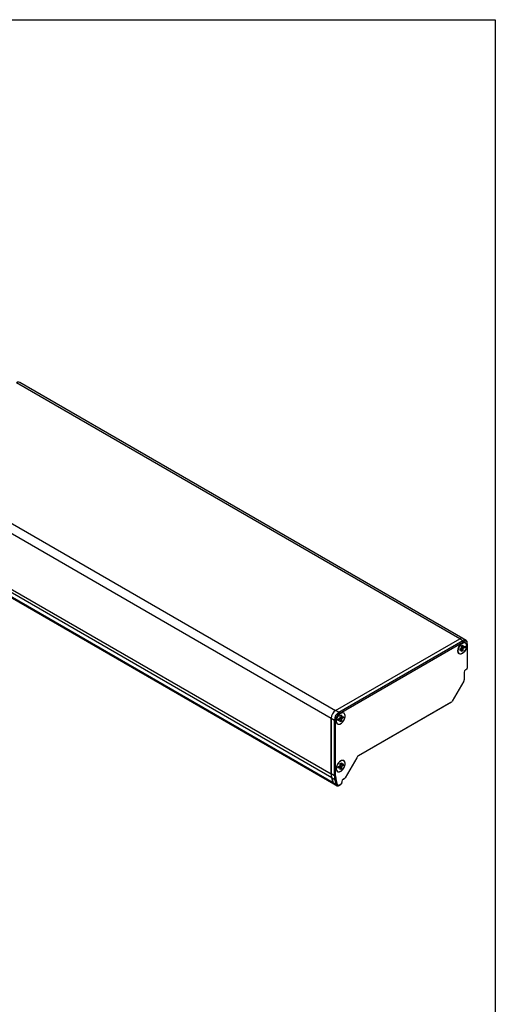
# Model space of a CAD drawing. Header units: millimetres. Extents: x 0 to 1118, y 0 to 864.
# Tile 7 of 7: x 941 to 1118, y 497 to 864. Entities that reach past the tile are written whole.
import ezdxf

# ---------------------------------------------------------------- set-up
doc = ezdxf.new("R2010")
doc.units = ezdxf.units.MM

msp = doc.modelspace()

# ---------------------------------------------------------------- linework, layer by layer
at = {"color": 7, "linetype": 'Continuous'}
for p, q in [((-0.00051, 863.60028), (1117.59949, 863.60028)), ((1117.59949, 863.60028), (1117.59949, 0.00028))]:
    msp.add_line(p, q, dxfattribs=at)
for p, q in [((1104.34473, 633.33393), (939.35314, 728.58155)), ((1105.5113, 633.44945), (940.51972, 728.69706)), ((893.1555, 701.91221), (1058.14708, 606.6646)), ((891.50559, 699.05448), (1056.49717, 603.80686)), ((891.50559, 678.31464), (1056.49717, 583.06703)), ((1056.67855, 581.67626), (891.68696, 676.92387)), ((1057.24461, 579.71521), (892.25302, 674.96282)), ((892.49294, 674.63052), (1057.48453, 579.3829)), ((1058.14708, 606.6646), (1104.34473, 633.33393)), ((1058.14722, 606.66452), (1104.34487, 633.33385)), ((1059.32573, 605.98418), (1105.52338, 632.65351)), ((1059.56144, 605.57593), (1105.75908, 632.24526)), ((1104.34487, 633.33385), (1105.52338, 632.65351)), ((1104.35093, 629.52009), (1105.05804, 629.9283)), ((1105.05804, 630.74484), (1105.52944, 631.01697)), ((1105.05804, 629.9283), (1105.05804, 630.74484)), ((1105.52944, 630.20043), (1105.05804, 630.47257)), ((1105.76514, 630.33641), (1105.05804, 629.92821)), ((1105.05804, 629.92821), (1105.05804, 629.38394)), ((1105.05804, 629.92821), (1105.52944, 629.65607)), ((1106.68995, 632.76903), (1105.51144, 633.44937)), ((1105.52338, 632.65351), (1105.75908, 632.24526)), ((1105.52944, 631.01697), (1105.52944, 630.20043)), ((1105.52944, 630.20043), (1106.23655, 630.60864)), ((1106.23655, 630.06428), (1105.52944, 629.65607)), ((1105.76514, 630.3365), (1105.76514, 630.33641)), ((1106.23655, 630.06428), (1105.76514, 630.33641)), ((1106.23655, 630.60864), (1106.23655, 630.06428)), ((1106.46031, 631.81297), (1106.45425, 631.81647)), ((1107.17329, 631.42859), (1107.17329, 631.70073)), ((1107.17329, 631.42859), (1107.17329, 622.44664)), ((1103.64382, 628.83971), (1103.63776, 628.84321)), ((1104.1211, 627.7749), (1104.12717, 627.7714)), ((1104.58663, 629.65607), (1104.35093, 629.52)), ((1104.35093, 629.52009), (1104.35093, 628.97573)), ((1105.05804, 629.38394), (1104.35093, 628.97573)), ((1105.05804, 629.38394), (1104.58663, 629.65607)), ((1105.05804, 628.5674), (1105.05804, 629.38394)), ((1105.52944, 628.83953), (1105.05804, 629.11167)), ((1105.52944, 628.83953), (1105.05804, 628.5674)), ((1105.52944, 629.65607), (1105.52944, 628.83953)), ((1105.99478, 620.94976), (1105.99478, 618.02182)), ((1106.46018, 621.76274), (1106.70189, 621.90228)), ((1106.93759, 622.03839), (1106.46619, 621.76626)), ((1106.93759, 622.03839), (1106.70189, 621.90228)), ((1105.85671, 617.55719), (1101.55688, 610.10966)), ((1100.98784, 609.62168), (1066.6812, 589.81688)), ((1101.22355, 609.7578), (1066.6897, 589.82183)), ((1101.22355, 609.7578), (1100.98784, 609.62168)), ((1059.32573, 605.98418), (1058.14722, 606.66452)), ((1059.56144, 605.57593), (1059.32573, 605.98418)), ((1060.27461, 604.89191), (1059.8032, 604.61978)), ((1059.8032, 603.80324), (1059.8032, 604.61978)), ((1059.8032, 604.34751), (1060.27461, 604.07537)), ((1060.27461, 604.89191), (1060.27461, 604.07537)), ((1060.27461, 604.07537), (1060.98171, 604.48358)), ((1060.98171, 604.48358), (1060.98171, 603.93922)), ((1061.20548, 605.68791), (1061.19941, 605.69141)), ((1056.49717, 603.80686), (1056.49717, 583.06703)), ((1056.49731, 603.80678), (1057.67582, 603.12644)), ((1056.49731, 583.06694), (1056.49731, 603.80678)), ((1057.67582, 603.12644), (1058.14722, 603.12644)), ((1057.67582, 582.3866), (1057.67582, 603.12644)), ((1058.14722, 582.3866), (1058.14722, 603.12644)), ((1058.38899, 602.71465), (1058.38293, 602.71815)), ((1058.86627, 601.64984), (1058.87233, 601.64634)), ((1059.0961, 603.39503), (1059.8032, 603.80324)), ((1059.3318, 603.53101), (1059.0961, 603.39494)), ((1059.0961, 602.85067), (1059.0961, 603.39503)), ((1059.8032, 603.25888), (1059.0961, 602.85067)), ((1059.8032, 603.25888), (1059.3318, 603.53101)), ((1060.51031, 604.21135), (1059.8032, 603.80315)), ((1059.8032, 603.80315), (1059.8032, 603.25888)), ((1059.8032, 603.80315), (1060.27461, 603.53101)), ((1059.8032, 602.44234), (1059.8032, 603.25888)), ((1060.27461, 602.71447), (1059.8032, 602.98661)), ((1060.27461, 602.71447), (1059.8032, 602.44234)), ((1060.98171, 603.93922), (1060.27461, 603.53101)), ((1060.27461, 603.53101), (1060.27461, 602.71447)), ((1060.51031, 604.21144), (1060.51031, 604.21135)), ((1060.98171, 603.93922), (1060.51031, 604.21135)), ((1059.0961, 585.70332), (1059.8032, 586.11152)), ((1059.8032, 586.92806), (1060.27461, 587.2002)), ((1059.8032, 586.11152), (1059.8032, 586.92806)), ((1060.27461, 586.38366), (1059.8032, 586.65579)), ((1060.51031, 586.51964), (1059.8032, 586.11143)), ((1059.8032, 586.11143), (1059.8032, 585.56716)), ((1059.8032, 586.11143), (1060.27461, 585.8393)), ((1060.27461, 587.2002), (1060.27461, 586.38366)), ((1060.98171, 586.79186), (1060.27461, 586.38366)), ((1060.98171, 586.2475), (1060.27461, 585.8393)), ((1060.51031, 586.51972), (1060.51031, 586.51964)), ((1060.51031, 586.51964), (1060.98171, 586.2475)), ((1060.98171, 586.79186), (1060.98171, 586.2475)), ((1061.20548, 587.99619), (1061.19941, 587.99969)), ((1066.02303, 589.11809), (1061.7232, 581.67056)), ((1057.67582, 582.3866), (1056.49731, 583.06694)), ((1058.14722, 582.3866), (1057.67582, 582.3866)), ((1058.38899, 585.02293), (1058.38293, 585.02643)), ((1058.86627, 583.95813), (1058.87233, 583.95463)), ((1059.3318, 585.8393), (1059.0961, 585.70323)), ((1059.0961, 585.15896), (1059.0961, 585.70332)), ((1059.8032, 585.56716), (1059.0961, 585.15896)), ((1059.8032, 585.56716), (1059.3318, 585.8393)), ((1059.8032, 584.75062), (1059.8032, 585.56716)), ((1060.27461, 585.02275), (1059.8032, 585.29489)), ((1060.27461, 585.02275), (1059.8032, 584.75062)), ((1060.27461, 585.8393), (1060.27461, 585.02275)), ((1056.67855, 581.67626), (1057.24461, 579.71521)), ((1056.67869, 581.67618), (1057.8572, 580.99584)), ((1057.24475, 579.71513), (1056.67869, 581.67618)), ((1058.42326, 579.03479), (1057.24475, 579.71513)), ((1057.48467, 579.38282), (1058.66318, 578.70248)), ((1057.8572, 580.99584), (1058.31953, 581.06538)), ((1058.42326, 579.03479), (1057.8572, 580.99584)), ((1058.88559, 579.10433), (1058.31953, 581.06538)), ((1058.88559, 579.10433), (1058.42326, 579.03479)), ((1059.32979, 578.76849), (1059.91499, 579.10632)), ((1059.32979, 578.76849), (1059.56549, 578.90461)), ((1060.15069, 579.24244), (1059.56549, 578.90461)), ((1060.15069, 579.24244), (1059.91499, 579.10632)), ((1060.50425, 580.26308), (1060.50425, 579.85481)), ((1060.96964, 581.07606), (1061.15416, 581.18258)), ((1061.38986, 581.31869), (1060.97565, 581.07957)), ((1061.38986, 581.31869), (1061.15416, 581.18258))]:
    msp.add_line(p, q)
at = {"flags": 128}
for points in [[(1103.63776, 628.84321), (1103.72716, 628.27618), (1103.98566, 627.87381), (1104.38526, 627.67971), (1104.88265, 627.7149), (1105.42392, 627.97559), (1105.95044, 628.4335), (1106.40513, 629.03903), (1106.73873, 629.72656), (1106.91509, 630.42157), (1106.91509, 631.04877), (1106.73873, 631.54017), (1106.40513, 631.84253), (1105.95044, 631.92308), (1105.42392, 631.77309), (1104.88265, 631.40883), (1104.38526, 630.86975), (1103.98566, 630.21428), (1103.72716, 629.51345), (1103.63776, 628.84321)], [(1103.64382, 628.83971), (1103.74333, 629.54879), (1104.02983, 630.28722), (1104.46878, 630.96595), (1105.00723, 631.50311), (1105.58024, 631.8339), (1106.1187, 631.91843), (1106.55765, 631.7465), (1106.84415, 631.33886), (1106.94365, 630.74466)], [(1106.94365, 630.74466), (1106.84415, 630.03558), (1106.55765, 629.29714), (1106.1187, 628.61842), (1105.58024, 628.08126), (1105.00723, 627.75047), (1104.46878, 627.66594), (1104.02983, 627.83787), (1103.74333, 628.24551), (1103.64382, 628.83971)], [(1058.38293, 602.71815), (1058.47232, 602.15112), (1058.73083, 601.74875), (1059.13042, 601.55465), (1059.62781, 601.58985), (1060.16909, 601.85053), (1060.69561, 602.30844), (1061.1503, 602.91397), (1061.4839, 603.6015), (1061.66025, 604.29652), (1061.66025, 604.92371), (1061.4839, 605.41511), (1061.1503, 605.71747), (1060.69561, 605.79802), (1060.16909, 605.64803), (1059.62781, 605.28377), (1059.13042, 604.74469), (1058.73083, 604.08922), (1058.47232, 603.38839), (1058.38293, 602.71815)], [(1061.68882, 604.6196), (1061.58932, 605.2138), (1061.30281, 605.62144), (1060.86386, 605.79337), (1060.32541, 605.70884), (1059.7524, 605.37805), (1059.21395, 604.84089), (1058.775, 604.16216), (1058.48849, 603.42373), (1058.38899, 602.71465)], [(1058.38899, 602.71465), (1058.48849, 602.12045), (1058.775, 601.71281), (1059.21395, 601.54088), (1059.7524, 601.62541), (1060.32541, 601.9562), (1060.86386, 602.49336), (1061.30281, 603.17209), (1061.58932, 603.91052), (1061.68882, 604.6196)], [(1058.38293, 585.02643), (1058.47232, 584.4594), (1058.73083, 584.05703), (1059.13042, 583.86293), (1059.62781, 583.89813), (1060.16909, 584.15881), (1060.69561, 584.61673), (1061.1503, 585.22226), (1061.4839, 585.90978), (1061.66025, 586.6048), (1061.66025, 587.23199), (1061.4839, 587.72339), (1061.1503, 588.02575), (1060.69561, 588.1063), (1060.16909, 587.95632), (1059.62781, 587.59205), (1059.13042, 587.05297), (1058.73083, 586.39751), (1058.47232, 585.69668), (1058.38293, 585.02643)], [(1061.68882, 586.92788), (1061.58932, 587.52208), (1061.30281, 587.92973), (1060.86386, 588.10165), (1060.32541, 588.01712), (1059.7524, 587.68633), (1059.21395, 587.14917), (1058.775, 586.47045), (1058.48849, 585.73201), (1058.38899, 585.02293)], [(1058.38899, 585.02293), (1058.48849, 584.42873), (1058.775, 584.02109), (1059.21395, 583.84916), (1059.7524, 583.9337), (1060.32541, 584.26449), (1060.86386, 584.80164), (1061.30281, 585.48037), (1061.58932, 586.2188), (1061.68882, 586.92788)], [(1058.42326, 579.03479), (1058.47673, 578.90116), (1058.55242, 578.79243), (1058.64835, 578.71143), (1058.76203, 578.66028), (1058.89051, 578.6403), (1059.03042, 578.65201), (1059.17813, 578.69512), (1059.32979, 578.76849)], [(1059.56549, 578.90461), (1059.45175, 578.84958), (1059.34096, 578.81725), (1059.23603, 578.80846), (1059.13968, 578.82344), (1059.05441, 578.86181), (1058.98246, 578.92256), (1058.92569, 579.0041), (1058.88559, 579.10433)]]:
    msp.add_lwpolyline(points, dxfattribs=at)
for centre, radius, start, end in [((940.03662, 727.62749), 1.17361, 65.692881, 125.6175775), ((1105.02821, 632.37988), 1.17361, 65.692881, 125.6175775), ((1105.02835, 632.3798), 1.17361, 65.692881, 125.6175775), ((1106.16745, 631.86389), 1.01899, 350.785963, 129.2032852), ((1106.31114, 631.56844), 0.87342, 350.785963, 129.2032852), ((1107.01826, 620.90319), 1.02454, 122.6054783, 177.3945215), ((1106.66155, 622.46993), 0.51227, 302.6054783, 357.3945215), ((1105.03347, 618.05466), 0.96187, 328.8562722, 358.0435014), ((1100.71454, 610.57381), 0.96175, 301.9546716, 331.1443911), ((1060.07934, 603.64385), 3.58588, 122.6054783, 177.3945215), ((1060.07948, 603.64377), 3.58588, 122.6054783, 177.3945215), ((1061.25799, 602.96343), 3.58588, 122.6054783, 177.3945215), ((1061.21766, 602.98672), 3.07361, 122.6054783, 177.3945215), ((1067.7077, 588.1898), 1.9235, 121.9546716, 151.1443911), ((1061.5275, 583.01585), 5.03059, 179.4171204, 195.4435535), ((1061.52764, 583.01577), 5.03059, 179.4171204, 195.4435535), ((1062.70615, 582.33543), 5.03059, 179.4171204, 195.4435535), ((1062.92604, 582.33799), 4.77906, 179.4171204, 195.4435535), ((1057.76154, 579.83567), 0.53078, 193.116928, 238.5406639), ((1057.76168, 579.83558), 0.53078, 193.116928, 238.5406639), ((1059.73664, 579.88974), 0.7684, 302.6054783, 357.3945215), ((1061.52772, 580.2165), 1.02454, 122.6054783, 177.3945215), ((1060.88086, 582.13471), 0.96175, 301.9546716, 331.1443911)]:
    msp.add_arc(centre, radius, start, end)

doc.saveas('drawing.dxf')
